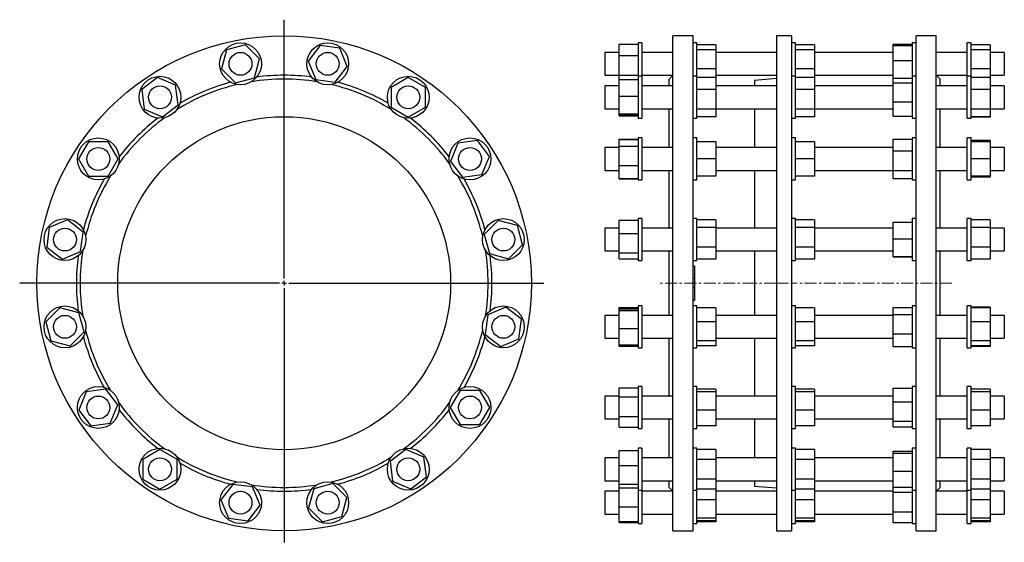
# Model space of a CAD drawing. Header units: millimetres. Extents: x 13 to 1049, y 32 to 1082.
# Tile 2 of 2: x 13 to 1049, y 533 to 1082. Entities that reach past the tile are written whole.
import ezdxf

# ---------------------------------------------------------------- set-up
doc = ezdxf.new("R2010")
doc.units = ezdxf.units.MM
doc.linetypes.add('CENTERX2', pattern=[20.32, 12.7, -2.54, 2.54, -2.54])
doc.layers.add('FORMAT', color=7, linetype='Continuous')

# ---------------------------------------------------------------- blocks, each defined once
blk = doc.blocks.new('SW_CENTERMARKSYMBOL_0')
at = {"layer": 'FORMAT', "color": 0}
for p, q in [((0, 5), (0, 276.8)), ((-5, 0), (-278.1, 0)), ((0, 0), (-2.5, 0)), ((0, 0), (0, 2.5)), ((0, 0), (0, -2.5)), ((0, 0), (2.5, 0)), ((5, 0), (273.1, 0)), ((0, -5), (0, -272.2))]:
    blk.add_line(p, q, dxfattribs=at)

msp = doc.modelspace()

# ---------------------------------------------------------------- linework, layer by layer
at = {"color": 7, "linetype": 'Continuous', "lineweight": 25}
for p, q in [((643.7, 1044.8), (643.7, 1056.6)), ((643.7, 1056.6), (663.7, 1056.6)), ((667.7, 1057.9), (663.7, 1057.9)), ((663.7, 1057.9), (663.7, 1057.8)), ((663.7, 1057.8), (663.7, 1022.8)), ((667.7, 1057.9), (667.7, 1057.8)), ((667.7, 1057.8), (667.7, 1022.8)), ((721.5, 1065.4), (700.2, 1065.4)), ((700.2, 545.4), (700.2, 1065.4)), ((721.5, 545.4), (721.5, 1065.4)), ((725.5, 1057.9), (721.5, 1057.9)), ((725.5, 1051.5), (725.5, 1057.9)), ((825, 1065.4), (809, 1065.4)), ((809, 1065.4), (809, 545.4)), ((825, 1065.4), (825, 545.4)), ((829, 1057.9), (825, 1057.9)), ((829, 1051.5), (829, 1057.9)), ((931.9, 1056.7), (951.9, 1056.7)), ((931.9, 1055.3), (931.9, 1056.7)), ((955.9, 1057.9), (951.9, 1057.9)), ((951.9, 1057.9), (951.9, 1022.8)), ((977.2, 1065.4), (955.9, 1065.4)), ((955.9, 805.4), (955.9, 1065.4)), ((977.2, 805.4), (977.2, 1065.4)), ((1013.7, 1057.9), (1009.7, 1057.9)), ((1009.7, 1051.5), (1009.7, 1057.9)), ((1013.7, 1051.5), (1013.7, 1057.9)), ((230.9, 1050.6), (225.6, 1030.5)), ((251, 1056), (230.9, 1050.6)), ((265.7, 1041.3), (251, 1056)), ((329.4, 1055.1), (316.7, 1038.6)), ((350, 1052.4), (329.4, 1055.1)), ((357.9, 1033.2), (350, 1052.4)), ((643.7, 1047.9), (628.7, 1047.9)), ((628.7, 1047.9), (628.7, 1023.9)), ((700.2, 1047.9), (667.7, 1047.9)), ((745.5, 1056), (725.5, 1056)), ((725.5, 1022.8), (725.5, 1051.5)), ((745.5, 1050.6), (725.5, 1050.6)), ((745.5, 1056), (745.5, 1050.6)), ((745.5, 1050.6), (745.5, 1030.5)), ((809, 1047.9), (745.5, 1047.9)), ((849, 1056), (829, 1056)), ((829, 1022.8), (829, 1051.5)), ((849, 1050.6), (829, 1050.6)), ((849, 1056), (849, 1050.6)), ((849, 1050.6), (849, 1030.5)), ((931.9, 1047.9), (849, 1047.9)), ((931.9, 1039.3), (931.9, 1055.3)), ((931.9, 1055.3), (951.9, 1055.3)), ((1009.7, 1047.9), (977.2, 1047.9)), ((1009.7, 1022.8), (1009.7, 1051.5)), ((1033.7, 1056), (1013.7, 1056)), ((1013.7, 1022.8), (1013.7, 1051.5)), ((1033.7, 1050.6), (1013.7, 1050.6)), ((1033.7, 1056), (1033.7, 1050.6)), ((1033.7, 1050.6), (1033.7, 1030.5)), ((1048.7, 1047.9), (1033.7, 1047.9)), ((1048.7, 1047.9), (1048.7, 1023.9)), ((260.3, 1021.2), (265.7, 1041.3)), ((316.7, 1038.6), (324.7, 1019.4)), ((643.7, 1044.8), (663.7, 1044.8)), ((643.7, 1024.1), (643.7, 1044.8)), ((931.9, 1039.3), (951.9, 1039.3)), ((931.9, 1020.7), (931.9, 1039.3)), ((225.6, 1030.5), (240.2, 1015.8)), ((345.3, 1016.7), (357.9, 1033.2)), ((745.5, 1030.5), (725.5, 1030.5)), ((745.5, 1030.5), (745.5, 1021.4)), ((849, 1030.5), (829, 1030.5)), ((849, 1030.5), (849, 1021.4)), ((1033.7, 1030.5), (1013.7, 1030.5)), ((1033.7, 1030.5), (1033.7, 1021.4)), ((158.2, 1021.4), (141.7, 1008.8)), ((177.4, 1013.5), (158.2, 1021.4)), ((240.2, 1015.8), (260.3, 1021.2)), ((324.7, 1019.4), (345.3, 1016.7)), ((422, 1021.6), (404, 1011.2)), ((440, 1011.2), (422, 1021.6)), ((628.7, 1023.9), (643.7, 1023.9)), ((643.7, 1024.1), (663.7, 1024.1)), ((643.7, 1019.3), (643.7, 1024.1)), ((643.7, 1001.9), (643.7, 1019.3)), ((643.7, 1019.3), (663.7, 1019.3)), ((667.7, 1022.8), (663.7, 1022.8)), ((663.7, 1022.8), (663.7, 1020.4)), ((663.7, 1020.4), (663.7, 978.8)), ((667.7, 1023.9), (700.2, 1023.9)), ((667.7, 1022.8), (667.7, 1020.4)), ((667.7, 1020.4), (667.7, 978.8)), ((700.2, 1023.9), (696.2, 1019.9)), ((696.2, 1012.8), (696.2, 1019.9)), ((725.5, 1022.8), (721.5, 1022.8)), ((725.5, 1009.2), (725.5, 1022.8)), ((745.5, 1021.4), (725.5, 1021.4)), ((745.5, 1023.9), (809, 1023.9)), ((745.5, 1021.4), (745.5, 1008.8)), ((809, 1020.5), (786, 1018.4)), ((786, 1018.4), (786, 1012.8)), ((829, 1022.8), (825, 1022.8)), ((829, 1009.2), (829, 1022.8)), ((849, 1021.4), (829, 1021.4)), ((849, 1023.9), (931.9, 1023.9)), ((849, 1021.4), (849, 1008.8)), ((931.9, 1020.7), (951.9, 1020.7)), ((931.9, 1016), (931.9, 1020.7)), ((931.9, 1016), (951.9, 1016)), ((931.9, 996.1), (931.9, 1016)), ((955.9, 1022.8), (951.9, 1022.8)), ((951.9, 1022.8), (951.9, 979.8)), ((981.2, 1019.9), (977.2, 1023.9)), ((977.2, 1023.9), (1009.7, 1023.9)), ((981.2, 1012.8), (981.2, 1019.9)), ((1013.7, 1022.8), (1009.7, 1022.8)), ((1009.7, 1009.2), (1009.7, 1022.8)), ((1013.7, 1009.2), (1013.7, 1022.8)), ((1033.7, 1021.4), (1013.7, 1021.4)), ((1033.7, 1023.9), (1048.7, 1023.9)), ((1033.7, 1021.4), (1033.7, 1008.8)), ((141.7, 1008.8), (144.4, 988.2)), ((180.1, 992.9), (177.4, 1013.5)), ((404, 1011.2), (404, 990.4)), ((440, 990.4), (440, 1011.2)), ((643.7, 1012.8), (628.7, 1012.8)), ((628.7, 1012.8), (628.7, 988.8)), ((700.2, 1012.8), (667.7, 1012.8)), ((725.5, 978.8), (725.5, 1009.2)), ((745.5, 1008.8), (725.5, 1008.8)), ((809, 1012.8), (745.5, 1012.8)), ((745.5, 1008.8), (745.5, 988.2)), ((829, 978.8), (829, 1009.2)), ((849, 1008.8), (829, 1008.8)), ((931.9, 1012.8), (849, 1012.8)), ((849, 1008.8), (849, 988.2)), ((1009.7, 1012.8), (977.2, 1012.8)), ((1009.7, 978.8), (1009.7, 1009.2)), ((1013.7, 978.8), (1013.7, 1009.2)), ((1033.7, 1008.8), (1013.7, 1008.8)), ((1048.7, 1012.8), (1033.7, 1012.8)), ((1033.7, 1008.8), (1033.7, 988.2)), ((1048.7, 1012.8), (1048.7, 988.8)), ((643.7, 1001.9), (663.7, 1001.9)), ((643.7, 983.4), (643.7, 1001.9)), ((931.9, 980.9), (931.9, 996.1)), ((931.9, 996.1), (951.9, 996.1)), ((144.4, 988.2), (163.6, 980.2)), ((163.6, 980.2), (180.1, 992.9)), ((404, 990.4), (422, 980)), ((422, 980), (440, 990.4)), ((628.7, 988.8), (643.7, 988.8)), ((667.7, 988.8), (700.2, 988.8)), ((696.2, 948), (696.2, 988.8)), ((745.5, 988.2), (725.5, 988.2)), ((745.5, 988.8), (809, 988.8)), ((745.5, 988.2), (745.5, 980.2)), ((786, 988.8), (786, 948)), ((849, 988.2), (829, 988.2)), ((849, 988.8), (931.9, 988.8)), ((931.9, 988.4), (849, 988.4)), ((849, 988.2), (849, 980.2)), ((977.2, 988.8), (1009.7, 988.8)), ((981.2, 948), (981.2, 988.8)), ((1033.7, 988.2), (1013.7, 988.2)), ((1033.7, 988.8), (1048.7, 988.8)), ((1033.7, 988.2), (1033.7, 980.2)), ((643.7, 983.4), (663.7, 983.4)), ((643.7, 982.3), (643.7, 983.4)), ((643.7, 982.3), (663.7, 982.3)), ((643.7, 981.2), (643.7, 982.3)), ((643.7, 981.2), (663.7, 981.2)), ((663.7, 978.8), (667.7, 978.8)), ((721.5, 978.8), (725.5, 978.8)), ((745.5, 980.2), (725.5, 980.2)), ((825, 978.8), (829, 978.8)), ((849, 980.2), (829, 980.2)), ((931.9, 980.9), (951.9, 980.9)), ((951.9, 979.8), (951.9, 978.8)), ((951.9, 978.8), (955.9, 978.8)), ((1009.7, 978.8), (1013.7, 978.8)), ((1033.7, 980.2), (1013.7, 980.2)), ((1033.7, 980), (1013.7, 980)), ((1033.7, 980.2), (1033.7, 980)), ((85.7, 954), (75.3, 936)), ((106.5, 954), (85.7, 954)), ((116.9, 936), (106.5, 954)), ((474.2, 952.5), (466.3, 933.3)), ((494.8, 955.2), (474.2, 952.5)), ((507.5, 938.7), (494.8, 955.2)), ((643.7, 956.7), (663.7, 956.7)), ((643.7, 956.4), (643.7, 956.7)), ((643.7, 956.4), (663.7, 956.4)), ((643.7, 949.4), (643.7, 956.4)), ((667.7, 958), (663.7, 958)), ((663.7, 958), (663.7, 950.2)), ((667.7, 958), (667.7, 950.2)), ((725.5, 958), (721.5, 958)), ((725.5, 936), (725.5, 958)), ((745.5, 954), (725.5, 954)), ((745.5, 954), (745.5, 936)), ((829, 958), (825, 958)), ((829, 936), (829, 958)), ((849, 954), (829, 954)), ((849, 954), (849, 936)), ((931.9, 944.5), (931.9, 956.7)), ((931.9, 956.7), (951.9, 956.7)), ((955.9, 958), (951.9, 958)), ((951.9, 958), (951.9, 914)), ((1013.7, 958), (1009.7, 958)), ((1009.7, 936), (1009.7, 958)), ((1013.7, 936), (1013.7, 958)), ((1033.7, 955.2), (1013.7, 955.2)), ((1033.7, 954), (1013.7, 954)), ((1033.7, 955.2), (1033.7, 954)), ((1033.7, 954), (1033.7, 936)), ((643.7, 948), (628.7, 948)), ((628.7, 948), (628.7, 947.8)), ((628.7, 947.8), (628.7, 924)), ((643.7, 929), (643.7, 949.4)), ((643.7, 949.4), (663.7, 949.4)), ((663.7, 950.2), (663.7, 914)), ((667.7, 950.2), (667.7, 914)), ((700.2, 948), (667.7, 948)), ((809, 948), (745.5, 948)), ((931.9, 948), (849, 948)), ((931.9, 944.5), (951.9, 944.5)), ((931.9, 923.8), (931.9, 944.5)), ((1009.7, 948), (977.2, 948)), ((1048.7, 948), (1033.7, 948)), ((1048.7, 948), (1048.7, 947.8)), ((1048.7, 947.8), (1048.7, 924)), ((75.3, 936), (85.7, 918)), ((106.5, 918), (116.9, 936)), ((466.3, 933.3), (478.9, 916.8)), ((499.5, 919.5), (507.5, 938.7)), ((725.5, 914), (725.5, 936)), ((745.5, 936), (725.5, 936)), ((745.5, 936), (745.5, 918)), ((829, 914), (829, 936)), ((849, 936), (829, 936)), ((849, 936), (849, 918)), ((1009.7, 914), (1009.7, 936)), ((1013.7, 914), (1013.7, 936)), ((1033.7, 936), (1013.7, 936)), ((1033.7, 936), (1033.7, 918)), ((628.7, 924), (643.7, 924)), ((643.7, 929), (663.7, 929)), ((643.7, 915.5), (643.7, 929)), ((667.7, 924), (700.2, 924)), ((696.2, 863.3), (696.2, 924)), ((745.5, 924), (809, 924)), ((786, 924), (786, 863.3)), ((849, 924), (931.9, 924)), ((931.9, 923.8), (951.9, 923.8)), ((931.9, 915.3), (931.9, 923.8)), ((977.2, 924), (1009.7, 924)), ((981.2, 863.3), (981.2, 924)), ((1033.7, 924), (1048.7, 924)), ((85.7, 918), (106.5, 918)), ((478.9, 916.8), (499.5, 919.5)), ((643.7, 915.5), (663.7, 915.5)), ((643.7, 915.2), (643.7, 915.5)), ((643.7, 915.2), (663.7, 915.2)), ((663.7, 914), (667.7, 914)), ((721.5, 914), (725.5, 914)), ((745.5, 918), (725.5, 918)), ((825, 914), (829, 914)), ((849, 918), (829, 918)), ((931.9, 915.3), (951.9, 915.3)), ((951.9, 914), (955.9, 914)), ((1009.7, 914), (1013.7, 914)), ((1033.7, 918), (1013.7, 918)), ((1033.7, 916.8), (1013.7, 916.8)), ((1033.7, 918), (1033.7, 916.8)), ((63.7, 871.9), (44.5, 863.9)), ((80.2, 859.2), (63.7, 871.9)), ((516.6, 871.3), (501.9, 856.7)), ((536.7, 866), (516.6, 871.3)), ((643.7, 857.7), (643.7, 871.6)), ((643.7, 871.6), (663.7, 871.6)), ((667.7, 873.3), (663.7, 873.3)), ((663.7, 873.3), (663.7, 858)), ((667.7, 873.3), (667.7, 858)), ((725.5, 873.3), (721.5, 873.3)), ((725.5, 842.9), (725.5, 873.3)), ((745.5, 871.9), (725.5, 871.9)), ((745.5, 871.9), (745.5, 863.9)), ((829, 873.3), (825, 873.3)), ((829, 842.9), (829, 873.3)), ((849, 871.9), (829, 871.9)), ((849, 871.9), (849, 863.9)), ((955.9, 873.3), (951.9, 873.3)), ((951.9, 873.3), (951.9, 829.3)), ((1013.7, 873.3), (1009.7, 873.3)), ((1009.7, 842.9), (1009.7, 873.3)), ((1013.7, 842.9), (1013.7, 873.3)), ((1033.7, 871.9), (1013.7, 871.9)), ((1033.7, 871.9), (1033.7, 863.9)), ((44.5, 863.9), (41.8, 843.3)), ((542, 845.9), (536.7, 866)), ((643.7, 863.3), (628.7, 863.3)), ((628.7, 863.3), (628.7, 861.4)), ((628.7, 861.4), (628.7, 839.3)), ((700.2, 863.3), (667.7, 863.3)), ((745.5, 863.9), (725.5, 863.9)), ((745.5, 863.9), (745.5, 843.3)), ((809, 863.3), (745.5, 863.3)), ((849, 863.9), (829, 863.9)), ((849, 863.9), (849, 843.3)), ((931.9, 863.3), (849, 863.3)), ((931.9, 851.9), (931.9, 869.6)), ((931.9, 869.6), (951.9, 869.6)), ((1009.7, 863.3), (977.2, 863.3)), ((1033.7, 863.9), (1013.7, 863.9)), ((1033.7, 863.9), (1033.7, 843.3)), ((1048.7, 863.3), (1033.7, 863.3)), ((1048.7, 863.3), (1048.7, 861.4)), ((1048.7, 861.4), (1048.7, 839.3)), ((77.5, 838.6), (80.2, 859.2)), ((501.9, 856.7), (507.3, 836.6)), ((643.7, 857.7), (663.7, 857.7)), ((643.7, 837.3), (643.7, 857.7)), ((663.7, 858), (663.7, 829.3)), ((667.7, 858), (667.7, 829.3)), ((931.9, 833.6), (931.9, 851.9)), ((931.9, 851.9), (951.9, 851.9)), ((41.8, 843.3), (58.3, 830.7)), ((58.3, 830.7), (77.5, 838.6)), ((527.3, 831.2), (542, 845.9)), ((628.7, 839.3), (643.7, 839.3)), ((667.7, 839.3), (700.2, 839.3)), ((696.2, 771.6), (696.2, 839.3)), ((745.5, 843.3), (725.5, 843.3)), ((725.5, 829.3), (725.5, 842.9)), ((745.5, 843.3), (745.5, 830.7)), ((745.5, 839.3), (809, 839.3)), ((786, 839.3), (786, 771.6)), ((849, 843.3), (829, 843.3)), ((829, 829.3), (829, 842.9)), ((849, 843.3), (849, 830.7)), ((849, 839.3), (931.9, 839.3)), ((977.2, 839.3), (1009.7, 839.3)), ((981.2, 805.4), (981.2, 839.3)), ((1009.7, 829.3), (1009.7, 842.9)), ((1033.7, 843.3), (1013.7, 843.3)), ((1013.7, 829.3), (1013.7, 842.9)), ((1033.7, 843.3), (1033.7, 830.7)), ((1033.7, 839.3), (1048.7, 839.3)), ((507.3, 836.6), (527.3, 831.2)), ((643.7, 837.3), (663.7, 837.3)), ((643.7, 831), (643.7, 837.3)), ((643.7, 831), (663.7, 831)), ((663.7, 829.3), (667.7, 829.3)), ((721.5, 829.3), (725.5, 829.3)), ((745.5, 830.7), (725.5, 830.7)), ((825, 829.3), (829, 829.3)), ((849, 830.7), (829, 830.7)), ((931.9, 833.6), (951.9, 833.6)), ((931.9, 833), (931.9, 833.6)), ((931.9, 833), (951.9, 833)), ((951.9, 829.3), (955.9, 829.3)), ((1009.7, 829.3), (1013.7, 829.3)), ((1033.7, 830.7), (1013.7, 830.7)), ((723, 823.4), (721.5, 823.4)), ((723, 823.4), (723, 810.3)), ((723, 810.3), (721.5, 810.3)), ((723, 810.3), (723, 805.4)), ((723, 805.4), (721.5, 805.4)), ((723, 800.5), (721.5, 800.5)), ((723, 805.4), (723, 800.5)), ((723, 800.5), (723, 787.4)), ((955.9, 545.4), (955.9, 805.4)), ((977.2, 545.4), (977.2, 805.4)), ((981.2, 771.6), (981.2, 805.4)), ((723, 787.4), (721.5, 787.4)), ((55.6, 779.7), (40.9, 765)), ((75.7, 774.3), (55.6, 779.7)), ((524.7, 780.2), (505.5, 772.2)), ((541.2, 767.5), (524.7, 780.2)), ((643.7, 778.4), (643.7, 779.9)), ((643.7, 779.9), (663.7, 779.9)), ((643.7, 778.4), (663.7, 778.4)), ((643.7, 776.7), (643.7, 778.4)), ((643.7, 776.7), (663.7, 776.7)), ((643.7, 757.9), (643.7, 776.7)), ((667.7, 781.6), (663.7, 781.6)), ((663.7, 781.6), (663.7, 757.8)), ((667.7, 781.6), (667.7, 757.8)), ((725.5, 781.6), (721.5, 781.6)), ((725.5, 744), (725.5, 781.6)), ((745.5, 779.7), (725.5, 779.7)), ((745.5, 779.7), (745.5, 765)), ((829, 781.6), (825, 781.6)), ((829, 744), (829, 781.6)), ((849, 779.7), (829, 779.7)), ((849, 779.7), (849, 765)), ((931.9, 780.1), (951.9, 780.1)), ((931.9, 772.7), (931.9, 780.1)), ((955.9, 781.6), (951.9, 781.6)), ((951.9, 781.6), (951.9, 737.6)), ((1013.7, 781.6), (1009.7, 781.6)), ((1009.7, 744), (1009.7, 781.6)), ((1013.7, 744), (1013.7, 781.6)), ((1033.7, 780.2), (1013.7, 780.2)), ((1033.7, 779.7), (1013.7, 779.7)), ((1033.7, 780.2), (1033.7, 779.7)), ((1033.7, 779.7), (1033.7, 765)), ((81.1, 754.2), (75.7, 774.3)), ((505.5, 772.2), (502.8, 751.6)), ((538.4, 746.9), (541.2, 767.5)), ((643.7, 771.6), (628.7, 771.6)), ((628.7, 771.6), (628.7, 766.5)), ((628.7, 766.5), (628.7, 747.6)), ((700.2, 771.6), (667.7, 771.6)), ((809, 771.6), (745.5, 771.6)), ((931.9, 771.6), (849, 771.6)), ((931.9, 752.2), (931.9, 772.7)), ((931.9, 772.7), (951.9, 772.7)), ((1009.7, 771.6), (977.2, 771.6)), ((1048.7, 771.6), (1033.7, 771.6)), ((1048.7, 771.6), (1048.7, 766.5)), ((1048.7, 766.5), (1048.7, 747.6)), ((40.9, 765), (46.3, 744.9)), ((643.7, 757.9), (663.7, 757.9)), ((643.7, 740.8), (643.7, 757.9)), ((663.7, 757.8), (663.7, 737.6)), ((667.7, 757.8), (667.7, 737.6)), ((745.5, 765), (725.5, 765)), ((745.5, 765), (745.5, 744.9)), ((849, 765), (829, 765)), ((849, 765), (849, 744.9)), ((1033.7, 765), (1013.7, 765)), ((1033.7, 765), (1033.7, 744.9)), ((66.4, 739.5), (81.1, 754.2)), ((502.8, 751.6), (519.2, 739)), ((519.2, 739), (538.4, 746.9)), ((628.7, 747.6), (643.7, 747.6)), ((667.7, 747.6), (700.2, 747.6)), ((696.2, 686.9), (696.2, 747.6)), ((745.5, 747.6), (809, 747.6)), ((786, 747.6), (786, 686.9)), ((849, 747.6), (931.9, 747.6)), ((931.9, 752.2), (951.9, 752.2)), ((931.9, 739.1), (931.9, 752.2)), ((977.2, 747.6), (1009.7, 747.6)), ((981.2, 686.9), (981.2, 747.6)), ((1033.7, 747.6), (1048.7, 747.6)), ((46.3, 744.9), (66.4, 739.5)), ((643.7, 740.8), (663.7, 740.8)), ((643.7, 739.3), (643.7, 740.8)), ((643.7, 739.3), (663.7, 739.3)), ((663.7, 737.6), (667.7, 737.6)), ((721.5, 737.6), (725.5, 737.6)), ((745.5, 744.9), (725.5, 744.9)), ((725.5, 737.6), (725.5, 744)), ((745.5, 739.5), (725.5, 739.5)), ((745.5, 744.9), (745.5, 739.5)), ((825, 737.6), (829, 737.6)), ((849, 744.9), (829, 744.9)), ((829, 737.6), (829, 744)), ((849, 739.5), (829, 739.5)), ((849, 744.9), (849, 739.5)), ((931.9, 739.1), (951.9, 739.1)), ((951.9, 737.6), (955.9, 737.6)), ((1009.7, 737.6), (1009.7, 744)), ((1009.7, 737.6), (1013.7, 737.6)), ((1033.7, 744.9), (1013.7, 744.9)), ((1013.7, 737.6), (1013.7, 744)), ((1033.7, 739.5), (1013.7, 739.5)), ((1033.7, 739), (1013.7, 739)), ((1033.7, 744.9), (1033.7, 739.5)), ((1033.7, 739.5), (1033.7, 739)), ((104, 694.1), (83.4, 691.4)), ((116.7, 677.6), (104, 694.1)), ((643.7, 695.6), (663.7, 695.6)), ((643.7, 686.1), (643.7, 695.6)), ((667.7, 696.9), (663.7, 696.9)), ((663.7, 696.9), (663.7, 664.8)), ((667.7, 696.9), (667.7, 664.8)), ((725.5, 696.9), (721.5, 696.9)), ((725.5, 654.5), (725.5, 696.9)), ((745.5, 694.1), (725.5, 694.1)), ((745.5, 694.1), (745.5, 691.4)), ((829, 696.9), (825, 696.9)), ((829, 654.5), (829, 696.9)), ((849, 694.1), (829, 694.1)), ((849, 694.1), (849, 691.4)), ((931.9, 680.9), (931.9, 695.1)), ((931.9, 695.1), (951.9, 695.1)), ((955.9, 696.9), (951.9, 696.9)), ((951.9, 696.9), (951.9, 652.9)), ((1013.7, 696.9), (1009.7, 696.9)), ((1009.7, 654.5), (1009.7, 696.9)), ((1013.7, 654.5), (1013.7, 696.9)), ((1033.7, 694.1), (1013.7, 694.1)), ((1033.7, 694.1), (1033.7, 691.4)), ((83.4, 691.4), (75.5, 672.2)), ((476.5, 692.9), (466.1, 674.9)), ((497.3, 692.9), (476.5, 692.9)), ((507.7, 674.9), (497.3, 692.9)), ((643.7, 686.9), (628.7, 686.9)), ((628.7, 686.9), (628.7, 677.6)), ((643.7, 686.1), (663.7, 686.1)), ((643.7, 665.4), (643.7, 686.1)), ((700.2, 686.9), (667.7, 686.9)), ((745.5, 691.4), (725.5, 691.4)), ((745.5, 691.4), (745.5, 672.2)), ((809, 686.9), (745.5, 686.9)), ((849, 691.4), (829, 691.4)), ((849, 691.4), (849, 672.2)), ((931.9, 686.9), (849, 686.9)), ((1009.7, 686.9), (977.2, 686.9)), ((1033.7, 691.4), (1013.7, 691.4)), ((1033.7, 691.4), (1033.7, 672.2)), ((1048.7, 686.9), (1033.7, 686.9)), ((1048.7, 686.9), (1048.7, 677.6)), ((108.7, 658.4), (116.7, 677.6)), ((466.1, 674.9), (476.5, 656.9)), ((497.3, 656.9), (507.7, 674.9)), ((628.7, 677.6), (628.7, 662.9)), ((931.9, 680.9), (951.9, 680.9)), ((931.9, 660.6), (931.9, 680.9)), ((1048.7, 677.6), (1048.7, 662.9)), ((75.5, 672.2), (88.1, 655.7)), ((628.7, 662.9), (643.7, 662.9)), ((643.7, 654.1), (643.7, 665.4)), ((643.7, 665.4), (663.7, 665.4)), ((663.7, 664.8), (663.7, 652.9)), ((667.7, 664.8), (667.7, 652.9)), ((667.7, 662.9), (700.2, 662.9)), ((696.2, 622), (696.2, 662.9)), ((745.5, 672.2), (725.5, 672.2)), ((745.5, 672.2), (745.5, 655.7)), ((745.5, 662.9), (809, 662.9)), ((786, 662.9), (786, 622)), ((849, 672.2), (829, 672.2)), ((849, 672.2), (849, 655.7)), ((849, 662.9), (931.9, 662.9)), ((977.2, 662.9), (1009.7, 662.9)), ((981.2, 622), (981.2, 662.9)), ((1033.7, 672.2), (1013.7, 672.2)), ((1033.7, 672.2), (1033.7, 655.7)), ((1033.7, 662.9), (1048.7, 662.9)), ((88.1, 655.7), (108.7, 658.4)), ((476.5, 656.9), (497.3, 656.9)), ((643.7, 654.1), (663.7, 654.1)), ((663.7, 652.9), (667.7, 652.9)), ((721.5, 652.9), (725.5, 652.9)), ((745.5, 655.7), (725.5, 655.7)), ((725.5, 652.9), (725.5, 654.5)), ((825, 652.9), (829, 652.9)), ((849, 655.7), (829, 655.7)), ((829, 652.9), (829, 654.5)), ((931.9, 660.6), (951.9, 660.6)), ((931.9, 654.6), (931.9, 660.6)), ((931.9, 654.6), (951.9, 654.6)), ((951.9, 652.9), (955.9, 652.9)), ((1009.7, 652.9), (1009.7, 654.5)), ((1009.7, 652.9), (1013.7, 652.9)), ((1033.7, 655.7), (1013.7, 655.7)), ((1013.7, 652.9), (1013.7, 654.5)), ((667.7, 632), (663.7, 632)), ((663.7, 632), (663.7, 593.3)), ((667.7, 632), (667.7, 593.3)), ((725.5, 632), (721.5, 632)), ((725.5, 588), (725.5, 632)), ((829, 632), (825, 632)), ((829, 588), (829, 632)), ((955.9, 632), (951.9, 632)), ((951.9, 632), (951.9, 588)), ((1013.7, 632), (1009.7, 632)), ((1009.7, 588), (1009.7, 632)), ((1013.7, 588), (1013.7, 632)), ((160.9, 630.8), (142.9, 620.4)), ((178.9, 620.4), (160.9, 630.8)), ((419.3, 630.6), (402.8, 618)), ((438.5, 622.7), (419.3, 630.6)), ((441.2, 602.1), (438.5, 622.7)), ((643.7, 622), (628.7, 622)), ((628.7, 622), (628.7, 608)), ((643.7, 613.8), (643.7, 629.6)), ((643.7, 629.6), (663.7, 629.6)), ((700.2, 622), (667.7, 622)), ((745.5, 630.8), (725.5, 630.8)), ((745.5, 630.8), (745.5, 620.4)), ((809, 622), (745.5, 622)), ((849, 630.8), (829, 630.8)), ((849, 630.8), (849, 620.4)), ((849, 622.4), (931.9, 622.4)), ((931.9, 622), (849, 622)), ((931.9, 629), (951.9, 629)), ((931.9, 626.9), (931.9, 629)), ((931.9, 626.9), (951.9, 626.9)), ((931.9, 607.9), (931.9, 626.9)), ((1009.7, 622), (977.2, 622)), ((1033.7, 630.8), (1013.7, 630.8)), ((1033.7, 630.8), (1033.7, 620.4)), ((1048.7, 622), (1033.7, 622)), ((1048.7, 622), (1048.7, 608)), ((142.9, 620.4), (142.9, 599.6)), ((178.9, 599.6), (178.9, 620.4)), ((402.8, 618), (405.5, 597.4)), ((643.7, 613.8), (663.7, 613.8)), ((643.7, 594.2), (643.7, 613.8)), ((745.5, 620.4), (725.5, 620.4)), ((745.5, 620.4), (745.5, 599.6)), ((849, 620.4), (829, 620.4)), ((849, 620.4), (849, 599.6)), ((1033.7, 620.4), (1013.7, 620.4)), ((1033.7, 620.4), (1033.7, 599.6)), ((424.7, 589.4), (441.2, 602.1)), ((628.7, 608), (628.7, 598)), ((931.9, 607.9), (951.9, 607.9)), ((931.9, 591.1), (931.9, 607.9)), ((1048.7, 608), (1048.7, 598)), ((142.9, 599.6), (160.9, 589.2)), ((160.9, 589.2), (178.9, 599.6)), ((237.7, 594.1), (225, 577.7)), ((258.3, 591.4), (237.7, 594.1)), ((266.2, 572.2), (258.3, 591.4)), ((342.7, 595), (322.6, 589.6)), ((357.4, 580.3), (342.7, 595)), ((405.5, 597.4), (424.7, 589.4)), ((628.7, 598), (643.7, 598)), ((643.7, 594.2), (663.7, 594.2)), ((643.7, 590.5), (643.7, 594.2)), ((643.7, 590.5), (663.7, 590.5)), ((643.7, 590.4), (643.7, 590.5)), ((643.7, 590.4), (663.7, 590.4)), ((643.7, 570.6), (643.7, 590.4)), ((663.7, 593.3), (663.7, 588)), ((667.7, 598), (700.2, 598)), ((667.7, 593.3), (667.7, 588)), ((696.2, 590.9), (696.2, 598)), ((696.2, 590.9), (700.2, 586.9)), ((745.5, 599.6), (725.5, 599.6)), ((745.5, 599.6), (745.5, 589.2)), ((745.5, 598), (809, 598)), ((786, 598), (786, 592.4)), ((786, 592.4), (809, 590.4)), ((849, 599.6), (829, 599.6)), ((849, 599.6), (849, 589.2)), ((849, 598), (931.9, 598)), ((931.9, 591.1), (951.9, 591.1)), ((931.9, 585.9), (931.9, 591.1)), ((977.2, 598), (1009.7, 598)), ((977.2, 586.9), (981.2, 590.9)), ((981.2, 590.9), (981.2, 598)), ((1033.7, 599.6), (1013.7, 599.6)), ((1033.7, 599.6), (1033.7, 589.2)), ((1033.7, 598), (1048.7, 598)), ((322.6, 589.6), (317.2, 569.6)), ((352, 560.2), (357.4, 580.3)), ((643.7, 586.9), (628.7, 586.9)), ((628.7, 586.9), (628.7, 568.6)), ((663.7, 588), (667.7, 588)), ((663.7, 588), (663.7, 554)), ((667.7, 588), (667.7, 554)), ((700.2, 586.9), (667.7, 586.9)), ((721.5, 588), (725.5, 588)), ((745.5, 589.2), (725.5, 589.2)), ((725.5, 552.9), (725.5, 588)), ((745.5, 589.2), (745.5, 577.7)), ((809, 586.9), (745.5, 586.9)), ((825, 588), (829, 588)), ((849, 589.2), (829, 589.2)), ((829, 552.9), (829, 588)), ((849, 589.2), (849, 577.7)), ((931.9, 586.9), (849, 586.9)), ((931.9, 565.1), (931.9, 585.9)), ((931.9, 585.9), (951.9, 585.9)), ((951.9, 588), (955.9, 588)), ((951.9, 588), (951.9, 552.9)), ((1009.7, 586.9), (977.2, 586.9)), ((1009.7, 588), (1013.7, 588)), ((1009.7, 552.9), (1009.7, 588)), ((1033.7, 589.2), (1013.7, 589.2)), ((1013.7, 552.9), (1013.7, 588)), ((1033.7, 589.2), (1033.7, 577.7)), ((1048.7, 586.9), (1033.7, 586.9)), ((1048.7, 586.9), (1048.7, 568.6)), ((225, 577.7), (233, 558.5)), ((253.6, 555.7), (266.2, 572.2)), ((317.2, 569.6), (331.9, 554.9)), ((643.7, 570.6), (663.7, 570.6)), ((643.7, 555.2), (643.7, 570.6)), ((745.5, 577.7), (725.5, 577.7)), ((745.5, 577.7), (745.5, 558.5)), ((849, 577.7), (829, 577.7)), ((849, 577.7), (849, 558.5)), ((1033.7, 577.7), (1013.7, 577.7)), ((1033.7, 577.7), (1033.7, 558.5)), ((331.9, 554.9), (352, 560.2)), ((628.7, 568.6), (628.7, 562.9)), ((628.7, 562.9), (643.7, 562.9)), ((667.7, 562.9), (700.2, 562.9)), ((745.5, 562.9), (809, 562.9)), ((849, 562.9), (931.9, 562.9)), ((931.9, 565.1), (951.9, 565.1)), ((931.9, 554.2), (931.9, 565.1)), ((977.2, 562.9), (1009.7, 562.9)), ((1033.7, 562.9), (1048.7, 562.9)), ((1048.7, 568.6), (1048.7, 562.9)), ((233, 558.5), (253.6, 555.7)), ((643.7, 555.2), (663.7, 555.2)), ((643.7, 554.2), (643.7, 555.2)), ((643.7, 554.2), (663.7, 554.2)), ((663.7, 554), (663.7, 552.9)), ((663.7, 552.9), (667.7, 552.9)), ((667.7, 554), (667.7, 552.9)), ((721.5, 552.9), (725.5, 552.9)), ((745.5, 558.5), (725.5, 558.5)), ((745.5, 555.7), (725.5, 555.7)), ((745.5, 554.9), (725.5, 554.9)), ((745.5, 558.5), (745.5, 555.7)), ((745.5, 555.7), (745.5, 554.9)), ((825, 552.9), (829, 552.9)), ((849, 558.5), (829, 558.5)), ((849, 555.7), (829, 555.7)), ((849, 554.9), (829, 554.9)), ((849, 558.5), (849, 555.7)), ((849, 555.7), (849, 554.9)), ((931.9, 554.2), (951.9, 554.2)), ((951.9, 552.9), (955.9, 552.9)), ((1009.7, 552.9), (1013.7, 552.9)), ((1033.7, 558.5), (1013.7, 558.5)), ((1033.7, 555.7), (1013.7, 555.7)), ((1033.7, 554.9), (1013.7, 554.9)), ((1033.7, 558.5), (1033.7, 555.7)), ((1033.7, 555.7), (1033.7, 554.9)), ((700.2, 545.4), (721.5, 545.4)), ((809, 545.4), (825, 545.4)), ((955.9, 545.4), (977.2, 545.4))]:
    msp.add_line(p, q, dxfattribs=at)
for centre, radius in [((291.5, 805.4), 260), ((245.6, 1035.9), 22), ((337.3, 1035.9), 22), ((245.6, 1035.9), 12), ((337.3, 1035.9), 12), ((160.9, 1000.8), 22), ((422, 1000.8), 22), ((160.9, 1000.8), 12), ((422, 1000.8), 12), ((291.5, 805.4), 175), ((96.1, 936), 22), ((486.9, 936), 22), ((96.1, 936), 12), ((486.9, 936), 12), ((61, 851.3), 22), ((522, 851.3), 22), ((61, 851.3), 12), ((522, 851.3), 12), ((61, 759.6), 22), ((522, 759.6), 22), ((61, 759.6), 12), ((522, 759.6), 12), ((96.1, 674.9), 22), ((486.9, 674.9), 22), ((96.1, 674.9), 12), ((486.9, 674.9), 12), ((160.9, 610), 22), ((422, 610), 22), ((160.9, 610), 12), ((422, 610), 12), ((245.6, 574.9), 22), ((337.3, 574.9), 22), ((245.6, 574.9), 12), ((337.3, 574.9), 12)]:
    msp.add_circle(centre, radius, dxfattribs=at)
for radius, start, end in [(218.5, 104.93, 120.07), (214.5, 80.7877, 99.2123), (218.5, 82.43, 97.57), (218.5, 59.93, 75.07), (214.5, 103.2877, 121.7123), (214.5, 58.2877, 76.7123), (214.5, 125.7877, 144.2123), (218.5, 127.43, 142.57), (214.5, 35.7877, 54.2123), (218.5, 37.43, 52.57), (218.5, 149.93, 165.07), (214.5, 148.2877, 166.7123), (214.5, 13.2877, 31.7123), (218.5, 14.93, 30.07), (214.5, 170.7877, 180), (214.5, 350.7877, 9.2123), (218.5, 172.43, 180), (218.5, 352.43, 7.57), (218.5, 180, 187.57), (214.5, 180, 189.2123), (214.5, 193.2877, 211.7123), (214.5, 328.2877, 346.7123), (218.5, 194.93, 210.07), (218.5, 329.93, 345.07), (214.5, 215.7877, 234.2123), (214.5, 305.7877, 324.2123), (218.5, 217.43, 232.57), (218.5, 307.43, 322.57), (214.5, 238.2877, 256.7123), (214.5, 283.2877, 301.7123), (218.5, 239.93, 255.07), (218.5, 284.93, 300.07), (214.5, 260.7877, 279.2123), (218.5, 262.43, 277.57)]:
    msp.add_arc((291.5, 805.4), radius, start, end, dxfattribs=at)
at = {"layer": 'FORMAT', "linetype": 'CENTERX2', "lineweight": 18}
for p, q in [((786, 805.4), (685, 805.4)), ((809, 805.4), (786, 805.4)), ((809, 805.4), (825, 805.4)), ((993.6, 805.4), (825, 805.4))]:
    msp.add_line(p, q, dxfattribs=at)

# ---------------------------------------------------------------- block references
at = {"layer": 'FORMAT'}
msp.add_blockref('SW_CENTERMARKSYMBOL_0', (291.5, 805.4), dxfattribs=at)

doc.saveas('drawing.dxf')
